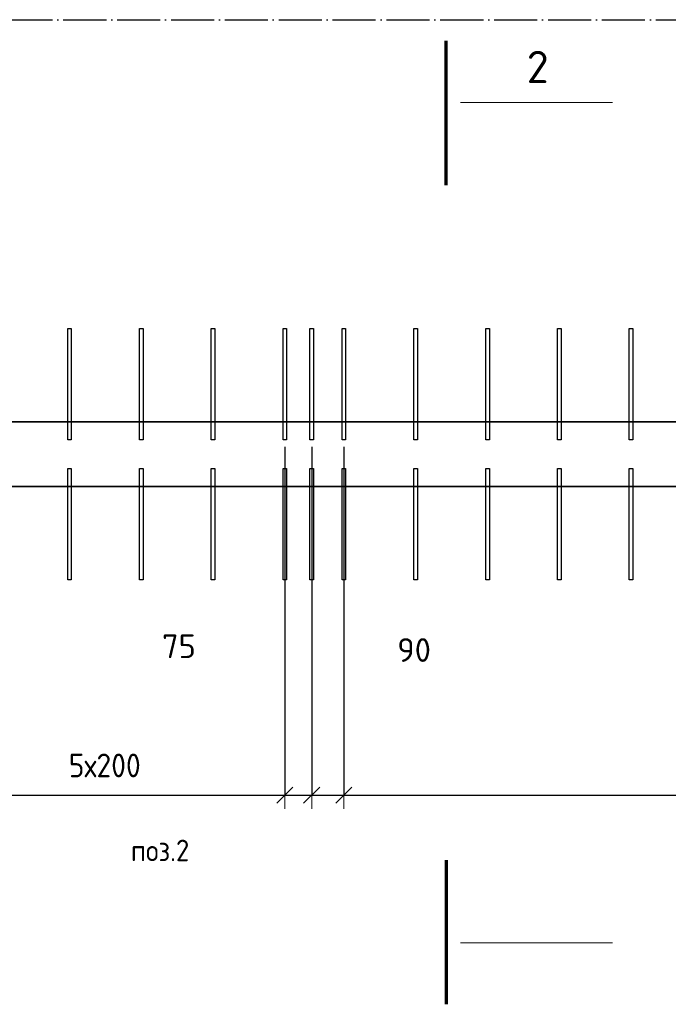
# Model space of a CAD drawing. Header units: millimetres. Extents: x 5077 to 50019, y 6526 to 90933.
# Tile 18 of 60: x 9291 to 11099, y 32877 to 35620. Entities that reach past the tile are written whole.
import ezdxf

# ---------------------------------------------------------------- set-up
doc = ezdxf.new("R2010")
doc.units = ezdxf.units.MM
doc.header["$PDMODE"] = 65
doc.linetypes.add('______11', pattern=[150, 120, -15, 0, -15])
doc.linetypes.add('______5', pattern=[330, 240, -30, 30, -30])
for name, color, linetype, lineweight in [('Standard', 7, 'Continuous', 25), ('Арм.стержн. вертикальными 1', 22, 'Continuous', 35), ('Обозначение разреза_ общее', 7, 'Continuous', 25), ('Размерная линия_ общее', 7, 'Continuous', 13)]:
    doc.layers.add(name, color=color, linetype=linetype, lineweight=lineweight)
doc.layers.add('Осевая линия_ общее', color=7, linetype='______5', lineweight=13, true_color=0xa0a0a0)
doc.styles.add('ISOCPEUR', font='ISOCPEUR')
doc.dimstyles.new('DIMSTYLE_3', dxfattribs={"dimtxt": 66, "dimasz": 75, "dimexe": 0, "dimexo": 0, "dimgap": 33, "dimtad": 2, "dimdec": 0, "dimrnd": 5, "dimzin": 12, "dimdsep": 46, "dimtxsty": 'ISOCPEUR', "dimblk1": 'ALL_ML_STRICH', "dimblk2": 'ALL_ML_STRICH', "dimsah": 1, "dimcen": 0, "dimclrd": 7, "dimclre": 256, "dimclrt": 7, "dimadec": 0, "dimazin": 0, "dimtfac": 1, "dimtdec": 0, "dimtix": 1, "dimtmove": 2, "dimatfit": 3, "dimfxl": 0, "dimtvp": 1.2, "dimtzin": 0, "dimlwd": 0, "dimlwe": -3, "dimarcsym": 0})
doc.dimstyles.new('DIMSTYLE_9', dxfattribs={"dimtxt": 66, "dimasz": 75, "dimexe": 0, "dimexo": 0, "dimgap": 33, "dimtad": 2, "dimdec": 0, "dimrnd": 5, "dimzin": 12, "dimdsep": 46, "dimtxsty": 'ISOCPEUR', "dimblk1": 'ALL_ML_STRICH', "dimblk2": 'ALL_ML_STRICH', "dimsah": 1, "dimcen": 0, "dimclrd": 7, "dimclre": 256, "dimclrt": 7, "dimadec": 0, "dimazin": 0, "dimtfac": 1, "dimtdec": 0, "dimtix": 1, "dimtmove": 2, "dimatfit": 3, "dimfxl": 0, "dimtzin": 0, "dimlwd": 0, "dimlwe": -3, "dimarcsym": 0})

# ---------------------------------------------------------------- blocks, each defined once
blk = doc.blocks.new('СЛОЖНЫЙ_ОБЪЕКТ_1')
at = {"layer": 'Осевая линия_ общее', "color": 253, "linetype": '______11', "lineweight": -3, "true_color": 0xa0a0a0, "transparency": 33554687}
blk.add_line((5360, 35620), (15730, 35620), dxfattribs=at)
blk = doc.blocks.new('ALL_ML_STRICH')
at = {"color": 0, "linetype": 'ByBlock', "lineweight": -2}
for p, q in [((0, -0.5), (0, 0.5)), ((-1, 0), (0.5, 0)), ((-0.3, -0.3), (0.3, 0.3))]:
    blk.add_line(p, q, dxfattribs=at)
blk = doc.blocks.new('*D127')
at = {"layer": 'DEFPOINTS', "color": 7, "linetype": 'Continuous', "lineweight": 13, "transparency": 33554687}
for p in [(9030, 34450), (10030, 34450), (9030, 33459.5)]:
    blk.add_point(p, dxfattribs=at)
at = {"layer": 'Размерная линия_ общее', "color": 253, "linetype": 'Continuous', "lineweight": -2, "true_color": 0xa0a0a0, "transparency": 33554687}
for p, q in [((9030, 34430), (9030, 33459.5)), ((10030, 34430), (10030, 33459.5))]:
    blk.add_line(p, q, dxfattribs=at)
at = {"layer": 'Размерная линия_ общее', "color": 7, "linetype": 'Continuous', "lineweight": -2, "transparency": 33554687}
blk.add_line((9030, 33459.5), (10030, 33459.5), dxfattribs=at)
at = {"layer": 'Размерная линия_ общее', "color": 7, "linetype": 'Continuous', "lineweight": 13, "transparency": 33554687, "xscale": 75, "yscale": 75, "zscale": 75, "rotation": 180}
blk.add_blockref('ALL_ML_STRICH', (9030, 33459.5), dxfattribs=at)
at = {"layer": 'Размерная линия_ общее', "color": 7, "linetype": 'Continuous', "lineweight": 13, "transparency": 33554687, "xscale": 75, "yscale": 75, "zscale": 75}
blk.add_blockref('ALL_ML_STRICH', (10030, 33459.5), dxfattribs=at)
at = {"layer": 'Размерная линия_ общее', "color": 7, "linetype": 'Continuous', "lineweight": 13, "transparency": 33554687, "insert": (9428, 33575.5), "char_height": 66, "width": 3.3, "attachment_point": 1, "line_spacing_factor": 0.60241, "style": 'ISOCPEUR'}
blk.add_mtext('\\W0.91;5х200', dxfattribs=at)
blk = doc.blocks.new('*D128')
at = {"layer": 'DEFPOINTS', "color": 7, "linetype": 'Continuous', "lineweight": 13, "transparency": 33554687}
for p in [(10030, 34450), (10105, 34450), (10030, 33459.5)]:
    blk.add_point(p, dxfattribs=at)
at = {"layer": 'Размерная линия_ общее', "color": 253, "linetype": 'Continuous', "lineweight": -2, "true_color": 0xa0a0a0, "transparency": 33554687}
for p, q in [((10030, 34430), (10030, 33459.5)), ((10105, 34430), (10105, 33459.5))]:
    blk.add_line(p, q, dxfattribs=at)
at = {"layer": 'Размерная линия_ общее', "color": 7, "linetype": 'Continuous', "lineweight": -2, "transparency": 33554687}
blk.add_line((10030, 33459.5), (10105, 33459.5), dxfattribs=at)
at = {"layer": 'Размерная линия_ общее', "color": 7, "linetype": 'Continuous', "lineweight": 13, "transparency": 33554687, "xscale": 75, "yscale": 75, "zscale": 75, "rotation": 180}
blk.add_blockref('ALL_ML_STRICH', (10030, 33459.5), dxfattribs=at)
at = {"layer": 'Размерная линия_ общее', "color": 7, "linetype": 'Continuous', "lineweight": 13, "transparency": 33554687, "xscale": 75, "yscale": 75, "zscale": 75}
blk.add_blockref('ALL_ML_STRICH', (10105, 33459.5), dxfattribs=at)
at = {"layer": 'Размерная линия_ общее', "color": 7, "linetype": 'Continuous', "lineweight": 13, "transparency": 33554687, "insert": (9735, 33874.6), "char_height": 66, "width": 132, "attachment_point": 5, "style": 'ISOCPEUR'}
blk.add_mtext('\\A1;{75}', dxfattribs=at)
blk = doc.blocks.new('*D129')
at = {"layer": 'DEFPOINTS', "color": 7, "linetype": 'Continuous', "lineweight": 13, "transparency": 33554687}
for p in [(10105, 34450), (10194.5, 34450), (10105, 33459.5)]:
    blk.add_point(p, dxfattribs=at)
at = {"layer": 'Размерная линия_ общее', "color": 253, "linetype": 'Continuous', "lineweight": -2, "true_color": 0xa0a0a0, "transparency": 33554687}
for p, q in [((10105, 34430), (10105, 33459.5)), ((10194.5, 34430), (10194.5, 33459.5))]:
    blk.add_line(p, q, dxfattribs=at)
at = {"layer": 'Размерная линия_ общее', "color": 7, "linetype": 'Continuous', "lineweight": -2, "transparency": 33554687}
blk.add_line((10105, 33459.5), (10194.5, 33459.5), dxfattribs=at)
at = {"layer": 'Размерная линия_ общее', "color": 7, "linetype": 'Continuous', "lineweight": 13, "transparency": 33554687, "xscale": 75, "yscale": 75, "zscale": 75, "rotation": 180}
blk.add_blockref('ALL_ML_STRICH', (10105, 33459.5), dxfattribs=at)
at = {"layer": 'Размерная линия_ общее', "color": 7, "linetype": 'Continuous', "lineweight": 13, "transparency": 33554687, "xscale": 75, "yscale": 75, "zscale": 75}
blk.add_blockref('ALL_ML_STRICH', (10194.5, 33459.5), dxfattribs=at)
at = {"layer": 'Размерная линия_ общее', "color": 7, "linetype": 'Continuous', "lineweight": 13, "transparency": 33554687, "insert": (10390.3, 33864), "char_height": 66, "width": 132, "attachment_point": 5, "style": 'ISOCPEUR'}
blk.add_mtext('\\A1;{90}', dxfattribs=at)
blk = doc.blocks.new('*D130')
at = {"layer": 'DEFPOINTS', "color": 7, "linetype": 'Continuous', "lineweight": 13, "transparency": 33554687}
for p in [(10194.5, 34450), (12795, 34450), (10194.5, 33459.5)]:
    blk.add_point(p, dxfattribs=at)
at = {"layer": 'Размерная линия_ общее', "color": 253, "linetype": 'Continuous', "lineweight": -2, "true_color": 0xa0a0a0, "transparency": 33554687}
for p, q in [((10194.5, 34430), (10194.5, 33459.5)), ((12795, 34430), (12795, 33459.5))]:
    blk.add_line(p, q, dxfattribs=at)
at = {"layer": 'Размерная линия_ общее', "color": 7, "linetype": 'Continuous', "lineweight": -2, "transparency": 33554687}
blk.add_line((10194.5, 33459.5), (12795, 33459.5), dxfattribs=at)
at = {"layer": 'Размерная линия_ общее', "color": 7, "linetype": 'Continuous', "lineweight": 13, "transparency": 33554687, "xscale": 75, "yscale": 75, "zscale": 75, "rotation": 180}
blk.add_blockref('ALL_ML_STRICH', (10194.5, 33459.5), dxfattribs=at)
at = {"layer": 'Размерная линия_ общее', "color": 7, "linetype": 'Continuous', "lineweight": 13, "transparency": 33554687, "xscale": 75, "yscale": 75, "zscale": 75}
blk.add_blockref('ALL_ML_STRICH', (12795, 33459.5), dxfattribs=at)
at = {"layer": 'Размерная линия_ общее', "color": 7, "linetype": 'Continuous', "lineweight": 13, "transparency": 33554687, "insert": (11272.8, 33575.5), "char_height": 66, "width": 3.3, "attachment_point": 1, "line_spacing_factor": 0.60241, "style": 'ISOCPEUR'}
blk.add_mtext('\\W0.91;13х200=2600', dxfattribs=at)

msp = doc.modelspace()

# ---------------------------------------------------------------- linework, layer by layer
at = {"color": 7, "linetype": 'Continuous', "lineweight": 35, "transparency": 33554687}
for p, q in [((8500, 34500), (14100, 34500)), ((14100, 34320), (9000, 34320))]:
    msp.add_line(p, q, dxfattribs=at)
at = {"layer": 'Арм.стержн. вертикальными 1', "color": 4, "linetype": 'Continuous', "lineweight": 25, "transparency": 33554687}
for points in [[(9425, 34450), (9425, 34760), (9435, 34760), (9435, 34450), (9425, 34450)], [(9625, 34450), (9625, 34760), (9635, 34760), (9635, 34450), (9625, 34450)], [(9825, 34450), (9825, 34760), (9835, 34760), (9835, 34450), (9825, 34450)], [(10025, 34450), (10025, 34760), (10035, 34760), (10035, 34450), (10025, 34450)], [(10100, 34450), (10100, 34760), (10110, 34760), (10110, 34450), (10100, 34450)], [(10189.5, 34450), (10189.5, 34760), (10199.5, 34760), (10199.5, 34450), (10189.5, 34450)], [(10390, 34450), (10390, 34760), (10400, 34760), (10400, 34450), (10390, 34450)], [(10590, 34450), (10590, 34760), (10600, 34760), (10600, 34450), (10590, 34450)], [(10790, 34450), (10790, 34760), (10800, 34760), (10800, 34450), (10790, 34450)], [(10990, 34450), (10990, 34760), (11000, 34760), (11000, 34450), (10990, 34450)], [(9435, 34370), (9435, 34060), (9425, 34060), (9425, 34370), (9435, 34370)], [(9635, 34370), (9635, 34060), (9625, 34060), (9625, 34370), (9635, 34370)], [(9835, 34370), (9835, 34060), (9825, 34060), (9825, 34370), (9835, 34370)], [(10035, 34370), (10035, 34060), (10025, 34060), (10025, 34370), (10035, 34370)], [(10110, 34370), (10110, 34060), (10100, 34060), (10100, 34370), (10110, 34370)], [(10199.5, 34370), (10199.5, 34060), (10189.5, 34060), (10189.5, 34370), (10199.5, 34370)], [(10400, 34370), (10400, 34060), (10390, 34060), (10390, 34370), (10400, 34370)], [(10600, 34370), (10600, 34060), (10590, 34060), (10590, 34370), (10600, 34370)], [(10800, 34370), (10800, 34060), (10790, 34060), (10790, 34370), (10800, 34370)], [(11000, 34370), (11000, 34060), (10990, 34060), (10990, 34370), (11000, 34370)]]:
    msp.add_lwpolyline(points, dxfattribs=at)
at = {"layer": 'Обозначение разреза_ общее', "color": 7, "linetype": 'Continuous', "lineweight": 70, "transparency": 33554687}
for p, q in [((10479.5, 35159), (10479.5, 35561)), ((10479.5, 33279), (10479.5, 32877))]:
    msp.add_line(p, q, dxfattribs=at)
at = {"layer": 'Обозначение разреза_ общее', "color": 7, "linetype": 'Continuous', "lineweight": 13, "transparency": 33554687}
for p, q in [((10519.5, 35389.7), (10943.5, 35389.7)), ((10519.5, 33048.4), (10943.5, 33048.4))]:
    msp.add_line(p, q, dxfattribs=at)

# ---------------------------------------------------------------- block references
at = {"layer": 'Осевая линия_ общее', "color": 253, "linetype": '______11', "lineweight": -3, "true_color": 0xa0a0a0, "transparency": 33554687}
msp.add_blockref('СЛОЖНЫЙ_ОБЪЕКТ_1', (0, 0), dxfattribs=at)

# ---------------------------------------------------------------- texts
at = {"layer": 'Standard', "color": 7, "linetype": 'Continuous', "lineweight": 25, "transparency": 33554687, "insert": (9682.4, 33305.7), "char_height": 60, "width": 191.958, "attachment_point": 5, "style": 'ISOCPEUR'}
msp.add_mtext('\\A1;{\\fISOCPEUR|i0|b0;\\H60.000000;\\W0.909091;\\C7;поз.2}\\P', dxfattribs=at)
at = {"layer": 'Обозначение разреза_ общее', "color": 7, "linetype": 'Continuous', "lineweight": 13, "transparency": 33554687, "insert": (10704.1, 35443.2), "char_height": 90, "width": 98, "attachment_point": 7, "style": 'ISOCPEUR'}
msp.add_mtext('\\A1;{\\fISOCPEUR|i0|b0;\\H90.000000;\\W1.000000;\\C7;2}\\P', dxfattribs=at)

# ---------------------------------------------------------------- dimensions: what is measured, and where the dimension line sits
at = {"layer": 'Размерная линия_ общее', "color": 7, "linetype": 'Continuous', "lineweight": 13, "transparency": 33554687}
for base, p1, p2, text, picture, middle in [((10030, 33459.5), (9030, 34430), (10030, 34430), '\\W0.91;5х200', '*D127', (9530, 33492.5)), ((12795, 33459.5), (10194.5, 34430), (12795, 34430), '\\W0.91;13х200=2600', '*D130', (11494.8, 33492.5))]:
    dim = msp.add_linear_dim(base=base, p1=p1, p2=p2, text=text, dimstyle='DIMSTYLE_9', override={"dimpost": '<>', "dimclrd": 7, "dimclre": 253, "dimclrt": 7, "dimlwd": 0, "dimlwe": 65533}, dxfattribs=at)
    dim.commit()
    dim.dimension.update_dxf_attribs({"geometry": picture, "text_midpoint": middle, "dimtype": 160})
for base, p1, p2, picture, middle in [((10105, 33459.5), (10030, 34430), (10105, 34430), '*D128', (9735, 33874.6)), ((10194.5034, 33459.5298), (10104.972, 34430.0001), (10194.5034, 34430.0001), '*D129', (10390.2803, 33864.0178))]:
    dim = msp.add_linear_dim(base=base, p1=p1, p2=p2, dimstyle='DIMSTYLE_3', override={"dimpost": '<>', "dimclrd": 7, "dimclre": 253, "dimclrt": 7, "dimlwd": 0, "dimlwe": 65533}, dxfattribs=at)
    dim.commit()
    dim.dimension.update_dxf_attribs({"geometry": picture, "text_midpoint": middle, "dimtype": 160})

doc.saveas('drawing.dxf')
